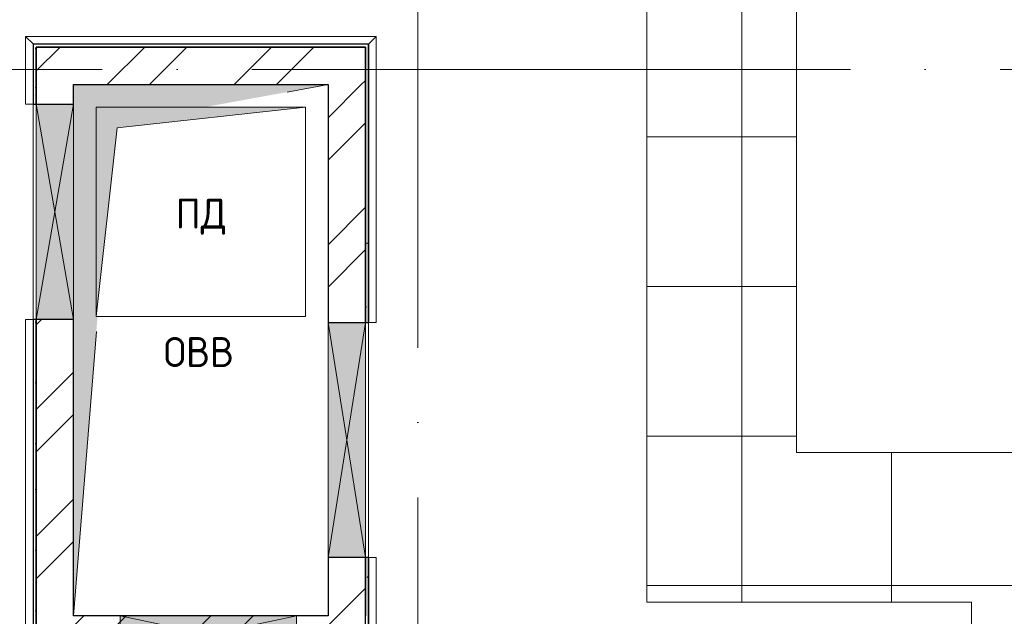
# Model space of a CAD drawing. Header units: millimetres. Extents: x -30540 to 143646, y -11730 to 123410.
# Tile 21 of 114: x -7825 to -1246, y 71796 to 75784. Entities that reach past the tile are written whole.
import ezdxf

# ---------------------------------------------------------------- set-up
doc = ezdxf.new("R2010")
doc.units = ezdxf.units.MM
doc.linetypes.add('ADSK_Линия сетки', pattern=[5000, 4000, -500, 0, -500])
for name, color, linetype, lineweight in [('A-____-NOTE-TEXT', 7, 'Continuous', 18), ('A-GENM-____-OTLN', 7, 'Continuous', 18), ('A-GLAZ-____-MCUT', 7, 'Continuous', 9), ('A-GLAZ-____-OTLN', 7, 'Continuous', 18), ('A-ROOF-____-OTLN', 7, 'Continuous', 18), ('A-ROOF-____-PATT', 7, 'Continuous', 18), ('A-WALL-____-MCUT', 7, 'Continuous', 40), ('A-WALL-____-OTLN', 7, 'Continuous', 18), ('A-WALL-____-PATT', 7, 'Continuous', 40), ('M-EQPM-____-OTLN', 7, 'Continuous', 18), ('S-GRID-____-OTLN', 7, 'Continuous', 9)]:
    doc.layers.add(name, color=color, linetype=linetype, lineweight=lineweight)
doc.styles.add('GOST Common', font='GOST_Common.ttf', dxfattribs={"height": 200})
pattern_1 = [(45, (0, 0), (-424.264, 424.264), []), (45, (0, 282.8), (-424.264, 424.264), [])]
pattern_2 = [(0, (0, 0), (406.4, 101.6), [6.706, -298.094, 6.706, -298.094, -1625.6]), (0, (0, 0), (406.4, 101.6), [-609.6, 6.706, -602.894, 6.706, -298.094, -711.2]), (0, (0, 0), (406.4, 101.6), [-1524, 6.706, -196.494, 6.706, -501.294]), (120, (152.4, 50.8), (-291.18818, 301.15272), [6.706, -298.094, 6.706, -298.094, -1625.6]), (120, (152.4, 50.8), (-291.18818, 301.15272), [-609.6, 6.706, -602.894, 6.706, -298.094, -711.2]), (120, (152.4, 50.8), (-291.18818, 301.15272), [-1524, 6.706, -196.494, 6.706, -501.294]), (240, (203.2, 254), (-115.21182, -402.75272), [6.706, -298.094, 6.706, -298.094, -1625.6]), (240, (203.2, 254), (-115.21182, -402.75272), [-609.6, 6.706, -602.894, 6.706, -298.094, -711.2]), (240, (203.2, 254), (-115.21182, -402.75272), [-1524, 6.706, -196.494, 6.706, -501.294])]

# ---------------------------------------------------------------- blocks, each defined once
blk = doc.blocks.new('АР_Отверстие прямоугольное - ОВВ-8089001-Кровля')
at = {"layer": 'A-GLAZ-____-OTLN', "lineweight": 13, "true_color": 0xf9f9f9}
blk.add_hatch(color=7, dxfattribs=at).paths.add_polyline_path([(715, 125), (-465, 125), (-465, -125), (715, -125)])
at = {"layer": 'A-GLAZ-____-MCUT', "color": 254, "lineweight": 15, "true_color": 0xcccccc}
for p, q in [((-465, 125), (-465, -125)), ((715, 125), (715, -125))]:
    blk.add_line(p, q, dxfattribs=at)
at = {"layer": 'A-GLAZ-____-OTLN', "color": 254, "lineweight": 5, "true_color": 0xcccccc}
for p, q in [((715, 125), (-465, -125)), ((-465, 125), (715, -125))]:
    blk.add_line(p, q, dxfattribs=at)
at = {"layer": 'A-GLAZ-____-OTLN', "color": 254, "lineweight": 13, "true_color": 0xcccccc}
for p, q in [((715, 125), (-465, 125)), ((-465, 125), (-465, -125)), ((715, -125), (715, 125)), ((-465, -125), (715, -125))]:
    blk.add_line(p, q, dxfattribs=at)
blk = doc.blocks.new('АР_Отверстие прямоугольное - ОВВ-9057764-Кровля')
at = {"layer": 'A-GLAZ-____-OTLN', "lineweight": 13, "true_color": 0xf9f9f9}
blk.add_hatch(color=7, dxfattribs=at).paths.add_polyline_path([(845, 125), (-595, 125), (-595, -125), (845, -125)])
at = {"layer": 'A-GLAZ-____-MCUT', "color": 254, "lineweight": 15, "true_color": 0xcccccc}
for p, q in [((-595, 125), (-595, -125)), ((845, 125), (845, -125))]:
    blk.add_line(p, q, dxfattribs=at)
at = {"layer": 'A-GLAZ-____-OTLN', "color": 254, "lineweight": 5, "true_color": 0xcccccc}
for p, q in [((845, 125), (-595, -125)), ((-595, 125), (845, -125))]:
    blk.add_line(p, q, dxfattribs=at)
at = {"layer": 'A-GLAZ-____-OTLN', "color": 254, "lineweight": 13, "true_color": 0xcccccc}
for p, q in [((845, 125), (-595, 125)), ((-595, 125), (-595, -125)), ((845, -125), (845, 125)), ((-595, -125), (845, -125))]:
    blk.add_line(p, q, dxfattribs=at)
blk = doc.blocks.new('_GM_Dt-St-D_Фартук гнутый из оцинкованной стали_Пристенный_Тип 1__c-верхняя кромка с отгибом_ - ФС-1_3_50х70У100-1_5_t__RAL7016-8374008-Кровля')
at = {"layer": 'A-GENM-____-OTLN', "color": 254, "lineweight": 13, "true_color": 0xcccccc}
for p, q in [((0, 50), (2343, 50)), ((50, 0), (0, 50)), ((50, 0), (2293, 0)), ((50, 0), (50, -1.5)), ((2343, 50), (2293, 0)), ((2293, -1.5), (2293, 0))]:
    blk.add_line(p, q, dxfattribs=at)
blk = doc.blocks.new('_GM_Dt-St-D_Фартук гнутый из оцинкованной стали_Пристенный_Тип 1__c-верхняя кромка с отгибом_ - ФС-1_3_50х70У100-1_5_t__RAL7016-9134436-Кровля')
at = {"layer": 'A-GENM-____-OTLN', "color": 254, "lineweight": 13, "true_color": 0xcccccc}
for p, q in [((0, 1.5), (0, 0)), ((2251.5, 0), (0, 0)), ((0, -50), (0, 0)), ((2251.5, 0), (2251.5, 1.5)), ((2251.5, 0), (2301.5, -50)), ((2301.5, -50), (0, -50))]:
    blk.add_line(p, q, dxfattribs=at)
blk = doc.blocks.new('АР_Отверстие прямоугольное - ОВВ-9058972-Кровля')
at = {"layer": 'A-GLAZ-____-OTLN', "lineweight": 13, "true_color": 0xf9f9f9}
blk.add_hatch(color=7, dxfattribs=at).paths.add_polyline_path([(910, 125), (-660, 125), (-660, -125), (910, -125)])
at = {"layer": 'A-GLAZ-____-MCUT', "color": 254, "lineweight": 15, "true_color": 0xcccccc}
for p, q in [((-660, 125), (-660, -125)), ((910, 125), (910, -125))]:
    blk.add_line(p, q, dxfattribs=at)
at = {"layer": 'A-GLAZ-____-OTLN', "color": 254, "lineweight": 5, "true_color": 0xcccccc}
for p, q in [((910, 125), (-660, -125)), ((-660, 125), (910, -125))]:
    blk.add_line(p, q, dxfattribs=at)
at = {"layer": 'A-GLAZ-____-OTLN', "color": 254, "lineweight": 13, "true_color": 0xcccccc}
for p, q in [((910, 125), (-660, 125)), ((-660, 125), (-660, -125)), ((910, -125), (910, 125)), ((-660, -125), (910, -125))]:
    blk.add_line(p, q, dxfattribs=at)
blk = doc.blocks.new('_GM_Dt-St-D_Фартук гнутый из оцинкованной стали_Пристенный_Тип 1__c-верхняя кромка с отгибом_ - ФС-1_3_50х70У100-1_5_t__RAL7016-9134440-Кровля')
at = {"layer": 'A-GENM-____-OTLN', "color": 254, "lineweight": 13, "true_color": 0xcccccc}
for p, q in [((0, 50), (450, 50)), ((0, 0), (0, 50)), ((0, 0), (500, 0)), ((0, 0), (0, -1.5))]:
    blk.add_line(p, q, dxfattribs=at)
blk = doc.blocks.new('_GM_Dt-St-D_Фартук гнутый из оцинкованной стали_Пристенный_Тип 1__c-верхняя кромка с отгибом_ - ФС-1_3_50х70У100-1_5_t__RAL7016-9134439-Кровля')
at = {"layer": 'A-GENM-____-OTLN', "color": 254, "lineweight": 13, "true_color": 0xcccccc}
for p, q in [((0, 50), (451.5, 50)), ((0, 0), (0, 50)), ((0, 0), (401.5, 0)), ((0, 0), (0, -1.5)), ((451.5, 50), (401.5, 0)), ((401.5, -1.5), (401.5, 0))]:
    blk.add_line(p, q, dxfattribs=at)
blk = doc.blocks.new('_GM_Dt-St-D_Фартук гнутый из оцинкованной стали_Пристенный_Тип 1__c-верхняя кромка с отгибом_ - ФС-1_3_50х70У100-1_5_t__RAL7016-9134443-Кровля')
at = {"layer": 'A-GENM-____-OTLN', "color": 254, "lineweight": 13, "true_color": 0xcccccc}
for p, q in [((0, 1.5), (0, 0)), ((1861.5, 0), (0, 0)), ((0, -50), (0, 0)), ((1861.5, 0), (1861.5, 1.5)), ((1861.5, 0), (1911.5, -50)), ((1911.5, -50), (0, -50))]:
    blk.add_line(p, q, dxfattribs=at)
blk = doc.blocks.new('АР_Канал вертикальный прямоугольный - ОВВ-9059218-Кровля')
at = {"layer": 'M-EQPM-____-OTLN', "lineweight": 13, "true_color": 0xe2e2e2}
blk.add_hatch(color=254, dxfattribs=at).paths.add_polyline_path([(-850, -1775), (-690.3, 225), (-700, 225), (-700, 1625), (28.6, 1625), (850, 1775), (-850, 1775), (-850, -656.8)])
at = {"layer": 'M-EQPM-____-OTLN', "color": 253, "lineweight": 13, "true_color": 0xaaaaaa}
for p, q in [((850, 1775), (-850, 1775)), ((-850, 1775), (-850, -1775)), ((850, 1775), (-850, 1775)), ((-850, 1775), (-850, -1775)), ((-850, -1775), (-850, 1775)), ((-850, 1775), (850, 1775)), ((576.2, 1725), (850, 1775)), ((576.2, 1725), (850, 1775)), ((850, -1775), (850, 1775)), ((850, 1775), (850, -1775)), ((-850, -1775), (-698.3, 125)), ((-850, -1775), (-698.3, 125)), ((-850, -1775), (850, -1775)), ((850, -1775), (-850, -1775))]:
    blk.add_line(p, q, dxfattribs=at)
blk = doc.blocks.new('АР_Канал вертикальный прямоугольный - ПД-8385725-Кровля')
at = {"layer": 'M-EQPM-____-OTLN', "lineweight": 13, "true_color": 0xe2e2e2}
blk.add_hatch(color=254, dxfattribs=at).paths.add_polyline_path([(-700, -700), (-560, 560), (700, 700), (-700, 700)])
at = {"layer": 'M-EQPM-____-OTLN', "color": 253, "lineweight": 13, "true_color": 0xaaaaaa}
for p, q in [((700, 700), (-700, 700)), ((-700, 700), (-700, -700)), ((700, 700), (-700, 700)), ((-700, 700), (-700, -700)), ((-700, -700), (-700, 700)), ((-700, 700), (700, 700)), ((-560, 560), (700, 700)), ((-560, 560), (700, 700)), ((700, -700), (700, 700)), ((700, 700), (700, -700)), ((-700, -700), (-560, 560)), ((-700, -700), (-560, 560)), ((-700, -700), (700, -700)), ((700, -700), (-700, -700))]:
    blk.add_line(p, q, dxfattribs=at)
blk = doc.blocks.new('Наметкина 10_РД_АР_К1_отсоединено_rvt-1-Кровля')
at = {"layer": 'A-ROOF-____-PATT', "lineweight": 5, "true_color": 0xe4e4e4}
h = blk.add_hatch(dxfattribs=at)
h.set_pattern_fill('FP_6', color=254, style=0, pattern_type=2)
h.set_pattern_definition([(0, (0, 0), (0, 1000), []), (90, (0, 0), (-1000, 6e-14), [])])
h.paths.add_polyline_path([(3245.8, 32164), (8725.3, 32164), (8725.3, 43350), (935.3, 43350), (935.3, 54289), (-1644.7, 54289), (-1644.7, 60150), (-464.7, 60150), (-464.7, 69650), (1013.8, 69650), (1012.3, 81278.5), (-1636.2, 81278.5), (-1636.2, 86641.5), (-564.7, 86641.5), (-564.7, 91950), (655.3, 91950), (655.3, 88074), (1555.3, 88074), (1555.3, 91850), (4135.3, 91850), (4135.3, 88074), (5035.3, 88074), (5035.3, 92950), (-11844.7, 92950), (-11844.7, 87234), (-10944.7, 87234), (-10944.7, 91950), (-8944.7, 91950), (-8944.7, 89950), (-8964.7, 89950), (-8964.7, 81980), (-13264.7, 81980), (-13264.7, 80980), (-7964.7, 80980), (-7964.7, 86374), (-6114.7, 86374), (-6114.7, 91950), (-1664.7, 91950), (-1664.7, 87470), (-2464.7, 87470), (-2464.7, 85540), (-4939.3, 85540), (-4939.3, 83313.9), (-4582.2, 83520), (-4577.2, 83511.3), (-4939.3, 83302.3), (-4939.3, 83171.5), (-3443.5, 83171.5), (-4032.2, 83511.3), (-4027.2, 83520), (-3423.5, 83171.5), (-2708.2, 83170), (-2708.2, 79971.5), (113.8, 79971.5), (113.8, 79650), (135.3, 79650), (113.8, 79647.6), (113.8, 72890), (-2634.7, 72890), (-2634.7, 77050), (-12364.7, 77050), (-12364.7, 60150), (-2644.7, 60150), (-2644.7, 56441.5), (-2423.2, 56439.9), (-2423.2, 55268.5), (-2644.7, 55268.5), (-2644.7, 54289), (-3224.7, 54289), (-3224.3, 49541.5), (-2224.7, 49541.5), (-2224.7, 53389), (-164.7, 53389), (-164.7, 43954), (-5124.7, 43954), (-5123.2, 43431.5), (-5073.2, 43431.5), (-5073.2, 41668.5), (-5124.7, 41668.5), (-5124.7, 40650), (-3749.7, 40650), (-3749.7, 42500), (-3326.2, 42500), (-3304.7, 42521.5), (5456.8, 42521.5), (5456.8, 42500), (7825.3, 42500), (7825.3, 33064), (-5614.7, 33064), (-5614.7, 35439), (-2114.7, 35439), (-2114.7, 36339), (-6514.7, 36339), (-6514.7, 33064), (-11464.7, 33064), (-11464.7, 38676.9), (-8114.7, 38676.9), (-8114.7, 39950), (-11064.7, 39950), (-11062.7, 41950), (-8114.7, 41949), (-8114.7, 46108.5), (-5124.7, 46108.5), (-5124.7, 43980), (-4214.7, 43980), (-4214.7, 47208.5), (-6206.2, 47208.5), (-6206.2, 47964), (-9014.7, 47964), (-9015.7, 42949), (-11464.7, 42949), (-11464.7, 55136), (-12364.7, 55136), (-12364.7, 32164), (-4928.5, 32164)])
h.paths.add_polyline_path([(-9015.7, 61050), (-11464.7, 61050), (-11464.7, 66650), (-8064.7, 66650), (-8064.7, 71650), (-8964.7, 71650), (-8964.7, 67650), (-11464.7, 67650), (-11464.7, 76050), (-3634.7, 76050), (-3634.7, 71890), (-1464.7, 71890), (-1464.7, 61050), (-4928.5, 61050)])
at = {"layer": 'A-WALL-____-PATT', "lineweight": 5, "true_color": 0xcccccc}
h = blk.add_hatch(dxfattribs=at)
h.set_pattern_fill('FP_8', color=254, style=0, pattern_type=2)
h.set_pattern_definition(pattern_2)
h.paths.add_polyline_path([(-7714.7, 71550), (-7714.7, 73780), (-7734.7, 73780), (-7734.7, 71550)])
h.paths.add_polyline_path([(-7714.7, 75220), (-7714.7, 75600), (-7734.7, 75600), (-7734.7, 75220)])
h = blk.add_hatch(dxfattribs=at)
h.set_pattern_fill('FP_2', color=254, style=0, pattern_type=2)
h.set_pattern_definition(pattern_1)
h.paths.add_polyline_path([(-5514.7, 75350), (-5514.7, 75600), (-7714.7, 75600), (-7714.7, 75350), (-5764.7, 75350)])
h = blk.add_hatch(dxfattribs=at)
h.set_pattern_fill('FP_8', color=254, style=0, pattern_type=2)
h.set_pattern_definition(pattern_2)
h.paths.add_polyline_path([(-5514.7, 71530), (-5494.7, 71530), (-5494.7, 72190), (-5514.7, 72190), (-5514.7, 71550)])
h.paths.add_polyline_path([(-5494.7, 73760), (-5494.7, 75600), (-5514.7, 75600), (-5514.7, 73760)])
h = blk.add_hatch(dxfattribs=at)
h.set_pattern_fill('FP_2', color=254, style=0, pattern_type=2)
h.set_pattern_definition(pattern_1)
h.paths.add_polyline_path([(-7464.7, 71800), (-7464.7, 73780), (-7714.7, 73780), (-7714.7, 71800)])
h.paths.add_polyline_path([(-7464.7, 75220), (-7464.7, 75350), (-7714.7, 75350), (-7714.7, 75220)])
h = blk.add_hatch(dxfattribs=at)
h.set_pattern_fill('FP_2', color=254, style=0, pattern_type=2)
h.set_pattern_definition(pattern_1)
h.paths.add_polyline_path([(-5514.7, 71800), (-5514.7, 72190), (-5764.7, 72190), (-5764.7, 71800)])
h.paths.add_polyline_path([(-5764.7, 73760), (-5514.7, 73760), (-5514.7, 75350), (-5764.7, 75350), (-5764.7, 75087.5)])
h = blk.add_hatch(dxfattribs=at)
h.set_pattern_fill('FP_2', color=254, style=0, pattern_type=2)
h.set_pattern_definition(pattern_1)
h.paths.add_polyline_path([(-7202.2, 71550), (-5514.7, 71550), (-5514.7, 71800), (-7714.7, 71800), (-7714.7, 71550), (-7464.7, 71550)])
at = {"layer": 'A-ROOF-____-OTLN', "color": 254, "lineweight": 13, "true_color": 0xcccccc}
for p, q in [((-2634.7, 72890), (-2634.7, 77050)), ((-3634.7, 76050), (-3634.7, 71890)), ((113.8, 72890), (-2634.7, 72890)), ((-3634.7, 71890), (-1464.7, 71890)), ((-1464.7, 71890), (-1464.7, 61050))]:
    blk.add_line(p, q, dxfattribs=at)
at = {"layer": 'A-WALL-____-MCUT', "color": 254, "lineweight": 30, "true_color": 0xcccccc}
for p, q in [((-5494.7, 75620), (-7734.7, 75620)), ((-7734.7, 75620), (-7734.7, 75600)), ((-7734.7, 75600), (-7734.7, 75220)), ((-5514.7, 75600), (-7714.7, 75600)), ((-7714.7, 75600), (-7714.7, 75350)), ((-7714.7, 75600), (-5514.7, 75600)), ((-7714.7, 75220), (-7714.7, 75600)), ((-5514.7, 75350), (-5514.7, 75600)), ((-5514.7, 75600), (-5514.7, 73760)), ((-5494.7, 75600), (-5494.7, 75620)), ((-5494.7, 73760), (-5494.7, 75600)), ((-7714.7, 75350), (-7714.7, 75220)), ((-7464.7, 75350), (-5764.7, 75350)), ((-7464.7, 75220), (-7464.7, 75350)), ((-5764.7, 75350), (-5764.7, 73760)), ((-5514.7, 73760), (-5514.7, 75350)), ((-7734.7, 75220), (-7714.7, 75220)), ((-7714.7, 75220), (-7464.7, 75220)), ((-7714.7, 73780), (-7734.7, 73780)), ((-7734.7, 73780), (-7734.7, 71550)), ((-7464.7, 73780), (-7714.7, 73780)), ((-7714.7, 73780), (-7714.7, 71800)), ((-7714.7, 71550), (-7714.7, 73780)), ((-7464.7, 71800), (-7464.7, 73780)), ((-5764.7, 73760), (-5514.7, 73760)), ((-5514.7, 73760), (-5494.7, 73760)), ((-5514.7, 72190), (-5764.7, 72190)), ((-5764.7, 72190), (-5764.7, 71800)), ((-5514.7, 72190), (-5514.7, 71800)), ((-5494.7, 72190), (-5514.7, 72190)), ((-5514.7, 71800), (-5514.7, 72190)), ((-5494.7, 71530), (-5494.7, 72190)), ((-7714.7, 71800), (-7714.7, 71550)), ((-7154.7, 71800), (-7464.7, 71800)), ((-5974.7, 71800), (-7154.7, 71800)), ((-5764.7, 71800), (-5974.7, 71800)), ((-5514.7, 71550), (-5514.7, 71800))]:
    blk.add_line(p, q, dxfattribs=at)
at = {"layer": 'A-WALL-____-OTLN', "color": 254, "lineweight": 13, "true_color": 0xcccccc}
for p, q in [((-7734.7, 73780), (-7734.7, 75220)), ((-7464.7, 75220), (-7714.7, 75220)), ((-7714.7, 73780), (-7714.7, 75220)), ((-7714.7, 75220), (-7714.7, 73780)), ((-7464.7, 75220), (-7464.7, 73780)), ((-5514.7, 73760), (-5764.7, 73760)), ((-5764.7, 72190), (-5764.7, 73760)), ((-5514.7, 73760), (-5514.7, 72190)), ((-5514.7, 72190), (-5514.7, 73760)), ((-5494.7, 73760), (-5494.7, 72190)), ((-5764.7, 72190), (-5514.7, 72190))]:
    blk.add_line(p, q, dxfattribs=at)
at = {"layer": 'A-GENM-____-OTLN', "color": 254, "lineweight": 13, "true_color": 0xe5e5e5}
blk.add_blockref('_GM_Dt-St-D_Фартук гнутый из оцинкованной стали_Пристенный_Тип 1__c-верхняя кромка с отгибом_ - ФС-1_3_50х70У100-1_5_t__RAL7016-8374008-Кровля', (-7786.2, 75621.5), dxfattribs=at)
for name, p, rotation in [('_GM_Dt-St-D_Фартук гнутый из оцинкованной стали_Пристенный_Тип 1__c-верхняя кромка с отгибом_ - ФС-1_3_50х70У100-1_5_t__RAL7016-9134439-Кровля', (-7736.2, 75220), 89.99999999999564), ('_GM_Dt-St-D_Фартук гнутый из оцинкованной стали_Пристенный_Тип 1__c-верхняя кромка с отгибом_ - ФС-1_3_50х70У100-1_5_t__RAL7016-9134443-Кровля', (-5493.2, 73760), 89.99999999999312), ('_GM_Dt-St-D_Фартук гнутый из оцинкованной стали_Пристенный_Тип 1__c-верхняя кромка с отгибом_ - ФС-1_3_50х70У100-1_5_t__RAL7016-9134436-Кровля', (-7736.2, 73780), 270.0000000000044), ('_GM_Dt-St-D_Фартук гнутый из оцинкованной стали_Пристенный_Тип 1__c-верхняя кромка с отгибом_ - ФС-1_3_50х70У100-1_5_t__RAL7016-9134440-Кровля', (-5493.2, 72190), 269.9999999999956)]:
    blk.add_blockref(name, p, dxfattribs=dict(at, rotation=rotation))
at = {"layer": 'A-GLAZ-____-OTLN', "color": 254, "lineweight": 13, "true_color": 0xe5e5e5}
for name, p, rotation in [('АР_Отверстие прямоугольное - ОВВ-9057764-Кровля', (-7589.7, 74625), 269.9999999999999), ('АР_Отверстие прямоугольное - ОВВ-9058972-Кровля', (-5639.7, 73100), 269.9999999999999), ('АР_Отверстие прямоугольное - ОВВ-8089001-Кровля', (-6439.7, 71675), 180)]:
    blk.add_blockref(name, p, dxfattribs=dict(at, rotation=rotation))
at = {"layer": 'M-EQPM-____-OTLN', "color": 253, "lineweight": 5, "true_color": 0xaaaaaa}
for name, p in [('АР_Канал вертикальный прямоугольный - ОВВ-9059218-Кровля', (-6614.7, 73575)), ('АР_Канал вертикальный прямоугольный - ПД-8385725-Кровля', (-6614.7, 74500))]:
    blk.add_blockref(name, p, dxfattribs=at)
at = {"layer": 'A-____-NOTE-TEXT', "color": 253, "lineweight": 5, "true_color": 0xaaaaaa, "char_height": 200, "attachment_point": 1, "style": 'GOST Common'}
for s, insert, width in [('ПД', (-6783.9, 74587.2), 416.877), ('ОВВ', (-6862.9, 73662.2), 609.282)]:
    blk.add_mtext(s, dxfattribs=dict(at, insert=insert, width=width))

msp = doc.modelspace()

# ---------------------------------------------------------------- linework, layer by layer
at = {"layer": 'S-GRID-____-OTLN', "color": 253, "linetype": 'ADSK_Линия сетки', "true_color": 0xaaaaaa}
for p, q in [((-5164.7, 23589.3), (-5164.7, 98105.9)), ((17726.8, 75450), (-28904.3, 75450))]:
    msp.add_line(p, q, dxfattribs=at)

# ---------------------------------------------------------------- block references
at = {"lineweight": 5}
msp.add_blockref('Наметкина 10_РД_АР_К1_отсоединено_rvt-1-Кровля', (0, 0), dxfattribs=at)

doc.saveas('drawing.dxf')
